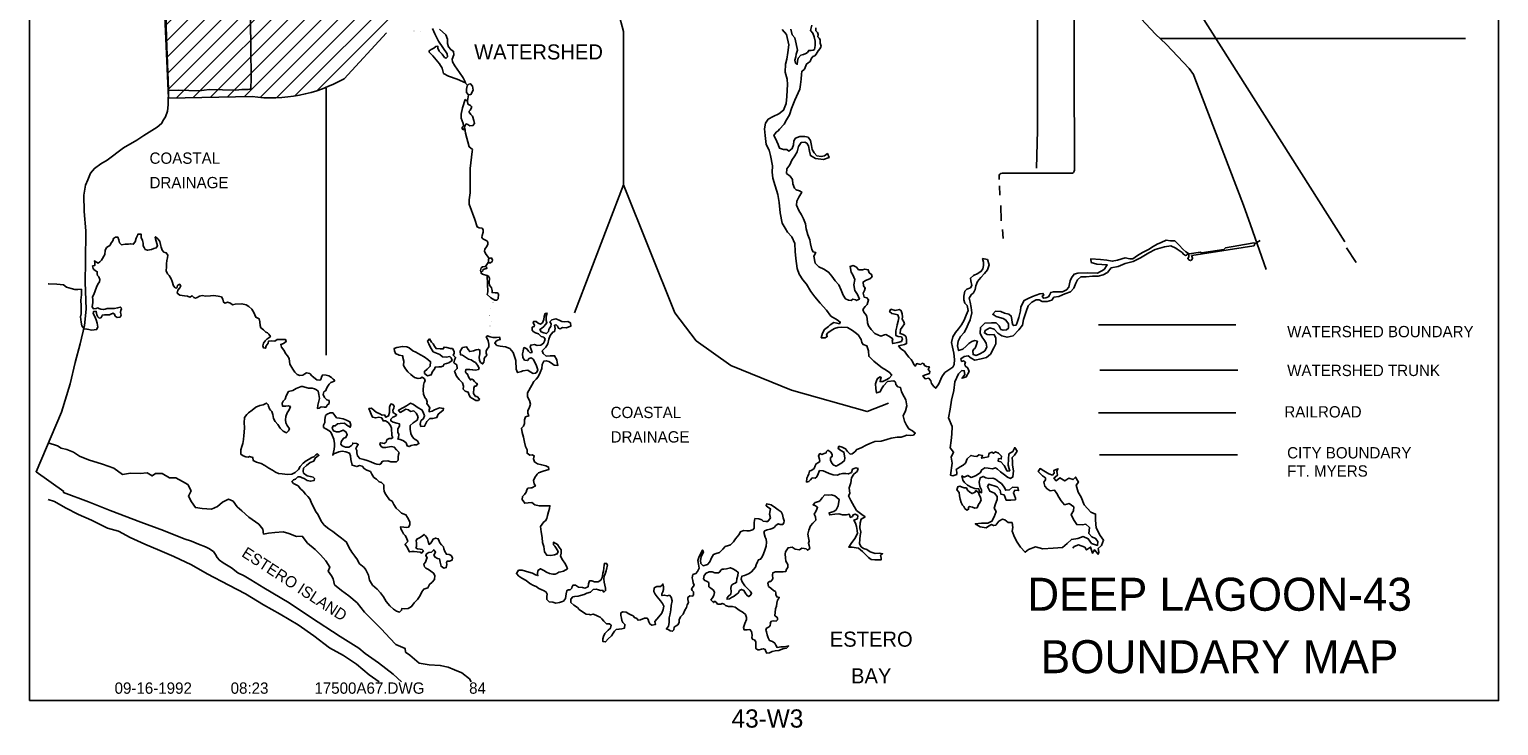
# Model space of a CAD drawing. Extents: x 181614 to 233896, y 763655 to 828051.
# Tile 1 of 2: x 187096 to 233896, y 763655 to 785806. Entities that reach past the tile are written whole.
import ezdxf
from ezdxf.enums import TextEntityAlignment as Align

# ---------------------------------------------------------------- set-up
doc = ezdxf.new("R2010")
doc.units = 0
doc.header["$LTSCALE"] = 800
doc.linetypes.add('DASHED', pattern=[0])
doc.linetypes.add('STREAM', pattern=[0])
doc.layers.get('0').update_dxf_attribs({"linetype": 'CONTINUOUS'})
for name, color, linetype in [('BORDER', 1, 'CONTINUOUS'), ('CITY', 14, 'DASHED'), ('MAJROADS', 9, 'CONTINUOUS'), ('RR', 12, 'CONTINUOUS'), ('TEXT', 7, 'CONTINUOUS'), ('TRUNKS', 5, 'STREAM'), ('WATER', 4, 'CONTINUOUS'), ('WSFILL', 13, 'CONTINUOUS'), ('WSHEDS', 3, 'CONTINUOUS')]:
    doc.layers.add(name, color=color, linetype=linetype)

# ---------------------------------------------------------------- blocks, each defined once
blk = doc.blocks.new('LOGON')
at = {"color": 0}
blk.add_attdef('DATE', text='', height=1, dxfattribs=at).set_placement((-1.87, 1.76), align=Align.RIGHT)
for tag, p in [('TIME', (1.56, 1.76)), ('DRAWING', (8.97, 1.76)), ('OPERATOR', (22.66, 1.76))]:
    blk.add_attdef(tag, p, '', height=1, dxfattribs=at)
blk = doc.blocks.new('*X')
at = {"color": 0}
for p, q in [((201291, 805867), (204342, 808918)), ((201545, 806652), (203868, 808974)), ((201799, 807436), (203334, 808971)), ((202053, 808220), (202907, 809074)), ((202394, 809092), (202397, 809095)), ((201037, 805083), (204331, 808377)), ((191334, 794319), (204615, 807600)), ((191344, 793799), (205144, 807599)), ((191353, 793278), (205673, 807597)), ((197001, 800516), (204149, 807664)), ((197882, 799276), (206201, 807596)), ((198412, 799276), (206317, 807181)), ((198942, 799276), (206310, 806643)), ((199473, 799276), (206303, 806106)), ((200003, 799276), (206292, 805565)), ((197417, 801993), (200452, 805028)), ((197471, 801517), (200984, 805030)), ((197526, 802632), (199920, 805027)), ((197610, 803247), (199389, 805026)), ((197695, 804393), (198318, 805016)), ((197703, 803870), (198857, 805024)), ((200533, 799276), (206266, 805009)), ((201064, 799276), (206214, 804426)), ((196169, 802867), (196967, 803665)), ((196185, 803413), (196578, 803806)), ((201594, 799276), (206050, 803732)), ((196154, 802321), (197105, 803272)), ((202124, 799276), (206098, 803250)), ((195885, 801522), (197125, 802762)), ((202655, 799276), (206247, 802869)), ((195886, 800993), (197137, 802243)), ((203185, 799276), (206247, 802338)), ((195883, 802050), (195972, 802139)), ((195888, 800464), (197119, 801695)), ((203715, 799276), (206247, 801808)), ((196980, 801026), (197218, 801264)), ((204246, 799276), (206212, 801243)), ((195890, 799936), (196960, 801006)), ((195891, 799407), (196834, 800350)), ((204776, 799276), (205870, 800370)), ((205306, 799276), (205891, 799861)), ((205454, 798893), (205909, 799348)), ((191363, 792757), (197853, 799247)), ((191372, 792236), (197853, 798717)), ((205454, 798363), (205930, 798839)), ((191382, 791716), (197853, 798186)), ((191394, 791197), (198366, 798170)), ((191406, 790679), (198884, 798157)), ((205659, 798038), (205948, 798327)), ((191418, 790161), (199062, 797805)), ((205684, 797532), (205964, 797813)), ((191482, 789694), (199062, 797274)), ((205684, 797002), (205978, 797296)), ((192012, 789694), (199204, 796886)), ((192543, 789694), (199735, 796886)), ((193073, 789694), (200265, 796886)), ((193603, 789694), (200795, 796886)), ((194054, 789615), (201326, 796886)), ((194067, 789097), (201856, 796886)), ((194080, 788580), (202386, 796886)), ((194093, 788062), (202917, 796886)), ((194105, 787545), (203447, 796886)), ((194118, 787027), (203977, 796886)), ((203354, 795733), (204508, 796886)), ((203888, 795737), (205038, 796886)), ((204423, 795741), (205568, 796886)), ((204958, 795745), (205989, 796777)), ((205492, 795750), (206000, 796257)), ((191316, 794832), (192429, 795944)), ((194131, 786510), (203189, 795567)), ((191778, 783626), (203187, 795035)), ((192317, 783635), (203185, 794503)), ((192857, 783644), (203183, 793971)), ((193396, 783654), (203181, 793439)), ((193936, 783663), (203180, 792907)), ((194444, 783641), (203178, 792375)), ((194965, 783632), (203185, 791851)), ((195553, 783689), (203656, 791792)), ((196251, 783857), (204185, 791791)), ((191423, 785923), (191716, 786216)), ((191445, 785415), (192246, 786216)), ((191468, 784907), (192777, 786216)), ((191490, 784399), (193307, 786216)), ((191513, 783891), (193837, 786216))]:
    blk.add_line(p, q, dxfattribs=at)

msp = doc.modelspace()

# ---------------------------------------------------------------- linework, layer by layer
at = {"layer": 'BORDER', "color": 0}
msp.add_lwpolyline([(187096, 764451), (233896, 764451), (233896, 828051), (187096, 828051)], close=True, dxfattribs=at)
at = {"layer": 'CITY', "color": 0}
msp.add_lwpolyline([(221185, 772275), (225574, 772275)], dxfattribs=at)
at = {"layer": 'MAJROADS', "color": 0}
for points in [[(193881, 797274), (193918, 797083), (193942, 795926), (194025, 791646), (194138, 786216), (194145, 785057), (194157, 784404), (194155, 784161), (194146, 784010), (194145, 783926), (194120, 783910), (194061, 783893), (193860, 783895), (193675, 783871), (192821, 783894), (192502, 783855), (191849, 783868), (191522, 783862)], [(219175, 781389), (219209, 782587), (219206, 786618), (219166, 786836), (219160, 788319), (219145, 788470), (219087, 788579), (219080, 788730), (219114, 788881), (219157, 788989), (219233, 789048), (219837, 789310)], [(220500, 788300), (222969, 785651), (223310, 785338), (224042, 784562), (224175, 784377), (224215, 784251), (225769, 780209), (225991, 779587), (226495, 778170)], [(191440, 786343), (191459, 785530), (191522, 783904), (191519, 783410), (191492, 783201), (191432, 783025), (191364, 782933), (191305, 782808), (191170, 782692), (191001, 782593), (190740, 782427), (190521, 782286), (190092, 782038), (189578, 781648), (189368, 781524), (189166, 781383), (189047, 781233), (188953, 781016), (188885, 780849), (188832, 780531), (188845, 780012), (188891, 779400), (188883, 778419), (188870, 777766), (188906, 776903), (188851, 776383), (188713, 775798), (188549, 775213), (188393, 774527), (188118, 773624)], [(223118, 785514), (232837, 785515)], [(188118, 773624), (187310, 771732), (188195, 771098)], [(188195, 771098), (188178, 771073), (188981, 770774), (189674, 770501), (190643, 770125), (191370, 769859), (192022, 769595), (192264, 769518), (192481, 769432), (192707, 769338), (192815, 769287), (192957, 769194), (193024, 769101), (193073, 769000), (193148, 768916), (193265, 768831), (193531, 768670), (193740, 768518), (193940, 768424), (194149, 768288), (194566, 768042), (195366, 767559), (196050, 767101), (196992, 766491), (197593, 766117), (197793, 765948), (198218, 765652), (198684, 765288), (198952, 765051)]]:
    msp.add_lwpolyline(points, dxfattribs=at)
at = {"layer": 'RR', "color": 0}
for points in [[(220389, 827375), (220465, 813086), (220564, 793119), (220592, 792723), (220664, 792315), (220836, 791935), (221047, 791579), (228994, 779044)], [(221147, 773606), (225527, 773606)]]:
    msp.add_lwpolyline(points, dxfattribs=at)
at = {"layer": 'TRUNKS', "color": 0}
for points in [[(200979, 784111), (201056, 784034)], [(201082, 783724), (201047, 783535)], [(200970, 782665), (200985, 782502), (201103, 782072), (201151, 782037), (201215, 781984), (201197, 781919), (201132, 781382), (201137, 780607), (201102, 780384), (201109, 780242), (201282, 779758), (201356, 779522), (201426, 779491), (201516, 779478), (201546, 779430), (201551, 779352), (201514, 779251), (201505, 779184), (201542, 779142), (201664, 779079), (201704, 779037), (201702, 778965), (201656, 778887), (201599, 778812), (201588, 778751), (201628, 778679), (201745, 778520)], [(226138, 778989), (226303, 779086)], [(226138, 778989), (226303, 779086)], [(229046, 778858), (229358, 778387)], [(201709, 778387), (201622, 778260)], [(201486, 778095), (201486, 778047), (201534, 778018), (201670, 777979)], [(221198, 774962), (225586, 774962)]]:
    msp.add_lwpolyline(points, dxfattribs=at)
at = {"layer": 'WATER', "color": 0}
for points in [[(211078, 785807), (211211, 785647), (211284, 785312), (211257, 785077), (211223, 784860), (211180, 784701), (211170, 784442), (211235, 784224), (211242, 784056), (211233, 783872), (211223, 783671), (211205, 783453), (211120, 783236), (210968, 783120), (210792, 783038), (210632, 782955), (210539, 782821), (210513, 782646), (210528, 782428), (210560, 782143), (210659, 781967), (210700, 781799), (210765, 781464), (210755, 781263), (210779, 781070), (210853, 780827), (210935, 780558), (210975, 780298), (211006, 779972), (211071, 779636), (211170, 779477), (211245, 779359), (211378, 779207), (211477, 778989), (211484, 778738), (211507, 778520), (211547, 778201), (211621, 778017), (211737, 777840), (211854, 777697), (211986, 777470), (212110, 777293), (212285, 777091), (212484, 776872), (212626, 776687), (212826, 776569), (212926, 776493), (212900, 776443), (212817, 776460), (212716, 776477), (212607, 776411), (212548, 776353), (212422, 776262), (212354, 776136), (212320, 775994), (212445, 775993), (212512, 776035), (212488, 776094), (212530, 776152), (212639, 776227), (212740, 776293), (212849, 776317), (212975, 776333), (213159, 776324), (213317, 776222), (213401, 776163), (213492, 776087), (213592, 775936), (213616, 775843), (213658, 775776), (213775, 775742), (213799, 775641), (213824, 775574), (213831, 775407), (213998, 775246), (214114, 775154), (214256, 775035), (214389, 774968), (214498, 774892), (214564, 774807), (214480, 774707), (214387, 774658), (214286, 774608), (214194, 774600), (214203, 774667), (214229, 774734), (214195, 774751), (214111, 774701), (214077, 774626), (214051, 774526), (214059, 774384), (214083, 774241), (214192, 774274), (214235, 774366), (214302, 774466), (214429, 774599), (214630, 774623), (214680, 774581), (214696, 774505), (214754, 774438), (214846, 774412), (214879, 774278), (214961, 774118), (215011, 774017), (215043, 773825), (215000, 773674), (214924, 773507), (214973, 773339), (215039, 773213), (215114, 773096), (215222, 773036), (215314, 772960), (215255, 772894), (215163, 772886), (215045, 772895), (214962, 772862), (214861, 772829), (214735, 772830), (214542, 772798), (214408, 772757), (214232, 772708), (214031, 772693), (213863, 772635), (213746, 772577), (213586, 772495), (213452, 772437), (213384, 772370), (213308, 772304), (213241, 772296), (213158, 772380), (213092, 772464), (212983, 772515), (212883, 772541), (212857, 772466), (212941, 772407), (213041, 772356), (213073, 772171), (213056, 772088), (212980, 772013), (212871, 771947), (212795, 771914), (212703, 771948), (212645, 772023), (212612, 772099), (212613, 772183), (212663, 772216), (212672, 772283), (212622, 772350), (212531, 772418), (212488, 772376), (212480, 772334), (212413, 772310), (212337, 772285), (212279, 772311), (212228, 772236), (212261, 772135), (212269, 772059), (212235, 772026), (212159, 771985), (212125, 771918), (212091, 771835), (212016, 771785), (211940, 771752), (211923, 771660), (211897, 771593), (211855, 771526), (211854, 771401), (211921, 771425), (211972, 771475), (212031, 771534), (212123, 771525), (212182, 771574), (212224, 771666), (212267, 771766), (212375, 771757), (212459, 771732), (212568, 771681), (212701, 771638), (212835, 771620), (212902, 771653), (213003, 771678), (213095, 771677), (213187, 771660), (213279, 771710), (213314, 771818), (213423, 771859), (213490, 771834), (213464, 771742), (213354, 771659), (213287, 771542), (213260, 771375), (213209, 771216), (213233, 771040), (213191, 770965), (213265, 770814), (213364, 770629), (213447, 770503), (213614, 770368), (213714, 770292), (213596, 770225), (213554, 770109), (213544, 769950), (213585, 769807), (213559, 769698), (213550, 769589), (213541, 769439), (213590, 769346), (213665, 769287), (213774, 769253), (213882, 769185), (214041, 769134), (214184, 769142), (214275, 769124), (214208, 769074), (214216, 769032), (214233, 768982), (214224, 768924), (214140, 768932), (214031, 768933), (213906, 768942), (213823, 769002), (213731, 769094), (213631, 769195), (213506, 769297), (213297, 769332), (213197, 769332), (213273, 769449), (213391, 769607), (213476, 769766), (213460, 769858), (213444, 769992), (213411, 770093), (213362, 770194), (213471, 770235), (213480, 770335), (213396, 770386), (213338, 770361), (213312, 770311), (213245, 770278), (213228, 770328), (213204, 770387), (213120, 770363), (212994, 770363), (212877, 770389), (212752, 770382), (212592, 770358), (212568, 770425), (212719, 770466), (212794, 770515), (212862, 770649), (212889, 770850), (212755, 770968), (212647, 770994), (212538, 770986), (212429, 770995), (212353, 770903), (212286, 770820), (212243, 770787), (212126, 770754), (212059, 770679), (212134, 770645), (212200, 770603), (212175, 770545), (212149, 770469), (212098, 770378), (212140, 770302), (212147, 770193), (212097, 770143), (212046, 770093), (211979, 770010), (211919, 769876), (211893, 769743), (211909, 769634), (211934, 769525), (211908, 769458), (211933, 769382), (211957, 769290), (211882, 769232), (211840, 769274), (211773, 769291), (211706, 769300), (211631, 769250), (211488, 769268), (211397, 769327), (211263, 769311), (211178, 769186), (211169, 769111), (211177, 768994), (211193, 768885), (211251, 768776), (211250, 768684), (211208, 768634), (211191, 768558), (211098, 768542), (211015, 768543), (210939, 768543), (210864, 768552), (210780, 768519), (210771, 768452), (210779, 768327), (210711, 768243), (210661, 768235), (210619, 768185), (210643, 768085), (210710, 768026), (210793, 767958), (210860, 767916), (210876, 767874), (210876, 767824), (210909, 767748), (210984, 767731), (210959, 767689), (210925, 767647), (210908, 767547), (210890, 767455), (210865, 767372), (210855, 767254), (210838, 767154), (210921, 767087), (210921, 767020), (210887, 766978), (210812, 766987), (210736, 766979), (210694, 766929), (210702, 766904), (210694, 766837), (210660, 766795), (210618, 766779), (210576, 766754), (210559, 766695), (210575, 766637), (210600, 766544), (210624, 766444), (210674, 766360), (210766, 766334), (210841, 766275), (210874, 766216), (210915, 766140), (211041, 766165), (211150, 766164), (211284, 766188), (211208, 766122), (211099, 766097), (210965, 766048), (210847, 766032), (210755, 766008), (210671, 765966), (210587, 765958), (210554, 766009), (210530, 766076), (210479, 766101), (210412, 766085), (210345, 766069), (210295, 766061), (210237, 766103), (210238, 766229), (210238, 766321), (210188, 766380), (210138, 766397), (210105, 766447), (210114, 766531), (210098, 766648), (210048, 766707), (209956, 766699), (209864, 766700), (209839, 766775), (209865, 766834), (209882, 766901), (209933, 767026), (209933, 767093), (209909, 767185), (209834, 767253), (209709, 767329), (209576, 767422), (209484, 767448), (209366, 767448), (209274, 767474), (209225, 767516), (209166, 767542), (209116, 767517), (209015, 767518), (208974, 767577), (208924, 767610), (208882, 767569), (208807, 767653), (208857, 767720), (208900, 767795), (208917, 767887), (208884, 767962), (208801, 768022), (208743, 768072), (208735, 768148), (208743, 768206), (208660, 768248), (208610, 768266), (208568, 768324), (208594, 768433), (208653, 768508), (208754, 768549), (208846, 768549), (208930, 768515), (209047, 768514), (209089, 768547), (209123, 768597), (209165, 768630), (209215, 768630), (209299, 768646), (209425, 768679), (209508, 768645), (209600, 768594), (209675, 768526), (209666, 768434), (209632, 768326), (209623, 768217), (209581, 768184), (209522, 768167), (209463, 768118), (209437, 768026), (209445, 767917), (209436, 767833), (209360, 767775), (209318, 767717), (209318, 767675), (209393, 767683), (209460, 767732), (209544, 767774), (209612, 767824), (209671, 767873), (209713, 767949), (209780, 767990), (209855, 767956), (209922, 767847), (209971, 767788), (210013, 767762), (210072, 767812), (210098, 767871), (210056, 767930), (209956, 768022), (209881, 768106), (209799, 768224), (209766, 768317), (209791, 768409), (209875, 768433), (209926, 768449), (210018, 768499), (210102, 768549), (210161, 768624), (210220, 768699), (210246, 768774), (210288, 768866), (210322, 768932), (210389, 768949), (210440, 769024), (210483, 769124), (210525, 769233), (210568, 769366), (210577, 769492), (210569, 769584), (210528, 769651), (210487, 769811), (210521, 769852), (210596, 769885), (210689, 769901), (210756, 769926), (210815, 769959), (210874, 770017), (210949, 770075), (211008, 770058), (211092, 770049), (211125, 770108), (211134, 770166), (211110, 770267), (211085, 770368), (211044, 770452), (210952, 770519), (210861, 770587), (210719, 770680), (210585, 770706), (210560, 770647), (210618, 770605), (210701, 770554), (210693, 770496), (210675, 770379), (210699, 770261), (210615, 770153), (210556, 770153), (210464, 770154), (210423, 770204), (210331, 770230), (210205, 770239), (210188, 770181), (210179, 770114), (210187, 770039), (210178, 769938), (210136, 769880), (210019, 769855), (209952, 769848), (209843, 769857), (209742, 769815), (209691, 769724), (209590, 769599), (209522, 769499), (209430, 769407), (209362, 769383), (209262, 769358), (209186, 769267), (209127, 769217), (209076, 769158), (208967, 769134), (208892, 769101), (208824, 768993), (208765, 768867), (208697, 768776), (208563, 768743), (208488, 768811), (208472, 768903), (208498, 769020), (208566, 769178), (208541, 769237), (208507, 769179), (208473, 769112), (208431, 769037), (208388, 768912), (208412, 768794), (208428, 768660), (208377, 768560), (208327, 768493), (208234, 768461), (208209, 768360), (208225, 768276), (208241, 768201), (208266, 768125), (208215, 768050), (208190, 768009), (208206, 767958), (208247, 767908), (208255, 767816), (208221, 767774), (208129, 767783), (208070, 767733), (208070, 767666), (208095, 767574), (208052, 767499), (208026, 767407), (207976, 767324), (207925, 767198), (207832, 767115), (207798, 767023), (207789, 766931), (207747, 766865), (207696, 766831), (207637, 766790), (207628, 766706), (207578, 766656), (207511, 766674), (207461, 766699), (207386, 766733), (207453, 766816), (207479, 766933), (207480, 767084), (207506, 767209), (207524, 767343), (207541, 767477), (207567, 767628), (207535, 767737), (207485, 767804), (207409, 767788), (207317, 767805), (207242, 767789), (207242, 767848), (207276, 767906), (207293, 767981), (207294, 768073), (207278, 768165), (207253, 768124), (207202, 768082), (207085, 768075), (207001, 768033), (206983, 767916), (207033, 767832), (207091, 767748), (207199, 767622), (207265, 767538), (207307, 767454), (207281, 767345), (207238, 767236), (207145, 767120), (207019, 766962), (207035, 766869), (206926, 766845), (206859, 766887), (206826, 766954), (206810, 767030), (206777, 767072), (206685, 767073), (206559, 767023), (206483, 767007), (206442, 767057), (206367, 767091), (206325, 767150), (206250, 767176), (206192, 767210), (206100, 767261), (205999, 767278), (205932, 767237), (205932, 767153), (205956, 767077), (205972, 767002), (205997, 766935), (206064, 766876), (206055, 766759), (205962, 766734), (205879, 766726), (205786, 766710), (205736, 766660), (205694, 766593), (205634, 766510), (205533, 766410), (205449, 766319), (205365, 766328), (205366, 766411), (205383, 766487), (205426, 766587), (205535, 766687), (205602, 766753), (205628, 766845), (205570, 766887), (205478, 766896), (205395, 766972), (205328, 767048), (205278, 767107), (205220, 767124), (205136, 767166), (205053, 767201), (204969, 767176), (204936, 767193), (204827, 767202), (204710, 767270), (204610, 767346), (204552, 767413), (204435, 767489), (204344, 767574), (204344, 767674), (204403, 767749), (204470, 767765), (204571, 767773), (204646, 767798), (204764, 767822), (204848, 767872), (204974, 767904), (205058, 767988), (205150, 767995), (205225, 767978), (205284, 767953), (205351, 767960), (205392, 767902), (205451, 767951), (205452, 768027), (205427, 768127), (205403, 768220), (205395, 768320), (205404, 768412), (205438, 768487), (205464, 768579), (205489, 768671), (205507, 768763), (205482, 768814), (205415, 768814), (205406, 768764), (205397, 768672), (205388, 768563), (205363, 768505), (205346, 768421), (205337, 768362), (205294, 768279), (205210, 768229), (205093, 768230), (205010, 768256), (204934, 768256), (204908, 768164), (204891, 768072), (204790, 768031), (204715, 768048), (204590, 768058), (204490, 768125), (204414, 768126), (204389, 768076), (204372, 768026), (204321, 767976), (204262, 767976), (204212, 767943), (204195, 767843), (204169, 767700), (204109, 767617), (203983, 767568), (203866, 767552), (203766, 767586), (203657, 767595), (203582, 767662), (203583, 767763), (203592, 767838), (203559, 767905), (203492, 767939), (203400, 767990), (203325, 768016), (203242, 768075), (203158, 768117), (203033, 768177), (202925, 768270), (202783, 768346), (202691, 768413), (202608, 768498), (202676, 768598), (202793, 768605), (202902, 768563), (203010, 768537), (203119, 768503), (203219, 768452), (203294, 768426), (203286, 768476), (203295, 768585), (203379, 768643), (203480, 768592), (203571, 768533), (203663, 768491), (203772, 768473), (203839, 768473), (203898, 768498), (203956, 768539), (204023, 768547), (204107, 768563), (204233, 768646), (204200, 768730), (204151, 768822), (204076, 768932), (204010, 769049), (204036, 769141), (204036, 769250), (203970, 769334), (203920, 769418), (203787, 769486), (203786, 769411), (203828, 769360), (203878, 769301), (203936, 769192), (203910, 769117), (203826, 769092), (203709, 769068), (203575, 769077), (203508, 769178), (203485, 769354), (203435, 769480), (203428, 769639), (203395, 769815), (203380, 769991), (203481, 770133), (203540, 770174), (203582, 770241), (203600, 770342), (203626, 770459), (203668, 770567), (203677, 770651), (203602, 770651), (203510, 770644), (203334, 770645), (203200, 770679), (203100, 770755), (202983, 770747), (202874, 770731), (202791, 770849), (202808, 770941), (202867, 771008), (202918, 771083), (202944, 771158), (202978, 771208), (203070, 771224), (203103, 771224), (203213, 771282), (203171, 771349), (203155, 771450), (203198, 771550), (203265, 771650), (203316, 771700), (203458, 771749), (203643, 771806), (203635, 771882), (203543, 771924), (203418, 771950), (203276, 771985), (203184, 772044), (203151, 772145), (203177, 772237), (203110, 772270), (203035, 772263), (202951, 772322), (202952, 772431), (202903, 772540), (202870, 772674), (202838, 772833), (202797, 772976), (202772, 773118), (202840, 773185), (202866, 773268), (202866, 773386), (202900, 773478), (203001, 773510), (202977, 773594), (202969, 773678), (203019, 773753), (203054, 773887), (203021, 773996), (202963, 774113), (202964, 774239), (203100, 774489), (203167, 774598), (203243, 774673), (203302, 774756), (203370, 774889), (203421, 775015), (203431, 775149), (203481, 775249), (203557, 775265), (203640, 775239), (203724, 775189), (203816, 775121), (203924, 775112), (203908, 775204), (203892, 775296), (203826, 775422), (203684, 775423), (203558, 775407), (203466, 775492), (203433, 775576), (203484, 775634), (203543, 775700), (203611, 775800), (203645, 775951), (203688, 776068), (203764, 776168), (203823, 776193), (203840, 776285), (203824, 776394), (203874, 776410), (203916, 776368), (203949, 776301), (204007, 776275), (204075, 776325), (204192, 776316), (204343, 776365), (204327, 776466), (204252, 776508), (204151, 776500), (204051, 776509), (203967, 776552), (203867, 776594), (203741, 776562), (203674, 776503), (203715, 776436), (203706, 776352), (203664, 776302), (203639, 776261), (203630, 776194), (203563, 776127), (203487, 776153), (203396, 776187), (203354, 776254), (203413, 776287), (203480, 776354), (203531, 776421), (203582, 776470), (203557, 776546), (203558, 776672), (203584, 776780), (203525, 776764), (203491, 776672), (203482, 776580), (203439, 776471), (203372, 776430), (203297, 776464), (203239, 776515), (203155, 776515), (203146, 776465), (203188, 776398), (203179, 776356), (203112, 776331), (203111, 776239), (203144, 776197), (203219, 776155), (203311, 776121), (203395, 776036), (203478, 776011), (203520, 775952), (203502, 775885), (203477, 775818), (203384, 775760), (203267, 775752), (203184, 775778), (203066, 775762), (203049, 775704), (203082, 775620), (203107, 775527), (203048, 775520), (202998, 775570), (202940, 775646), (202856, 775680), (202839, 775638), (202822, 775571), (202805, 775488), (202812, 775370), (202870, 775286), (202962, 775269), (203013, 775336), (203080, 775360), (203147, 775310), (203197, 775217), (203246, 775100), (203295, 774974), (203261, 774899), (203219, 774865), (203144, 774857), (203044, 774908), (202969, 774967), (202818, 774943), (202768, 774919), (202642, 774886), (202601, 774995), (202601, 775087), (202593, 775162), (202594, 775271), (202553, 775397), (202504, 775531), (202396, 775649), (202262, 775709), (202095, 775727), (201986, 775753), (201920, 775828), (201962, 775887), (202021, 775920), (202096, 775944), (202071, 776012), (201971, 776004), (201862, 776005), (201770, 776022), (201687, 776056), (201645, 776023), (201686, 775955), (201711, 775897), (201735, 775788), (201735, 775704), (201675, 775629), (201650, 775579), (201641, 775504), (201666, 775445), (201632, 775395), (201607, 775378), (201581, 775328), (201581, 775286), (201572, 775219), (201530, 775161), (201463, 775212), (201430, 775287), (201423, 775379), (201448, 775480), (201449, 775605), (201399, 775622), (201324, 775606), (201240, 775582), (201122, 775557), (201073, 775625), (201015, 775709), (200897, 775684), (200813, 775568), (200829, 775450), (200887, 775442), (200987, 775382), (201079, 775315), (201171, 775289), (201237, 775238), (201304, 775213), (201371, 775120), (201420, 775028), (201403, 774986), (201303, 774962), (201219, 774971), (201119, 774988), (201001, 774989), (200984, 774914), (201009, 774871), (201051, 774838), (201084, 774754), (201117, 774703), (201142, 774653), (201192, 774678), (201234, 774661), (201275, 774602), (201325, 774551), (201367, 774526), (201324, 774451), (201274, 774451), (201257, 774393), (201239, 774217), (201306, 774124), (201356, 774124), (201431, 774040), (201397, 773998), (201321, 773999), (201213, 774058), (201138, 774109), (201097, 774201), (201072, 774268), (200980, 774294), (200914, 774361), (200923, 774453), (200890, 774562), (200782, 774672), (200699, 774773), (200641, 774933), (200725, 775016), (200709, 775133), (200618, 775201), (200635, 775284), (200669, 775368), (200594, 775444), (200628, 775494), (200628, 775561), (200570, 775653), (200512, 775653), (200395, 775688), (200303, 775697), (200277, 775638), (200177, 775647), (200051, 775648), (200002, 775724), (199960, 775799), (199902, 775858), (199844, 775959), (199777, 775884), (199818, 775800), (199867, 775708), (199892, 775649), (199958, 775548), (200067, 775506), (200167, 775463), (200259, 775387), (200376, 775378), (200485, 775394), (200527, 775360), (200559, 775268), (200459, 775202), (200383, 775177), (200299, 775152), (200290, 775102), (200215, 775069), (200140, 775070), (200022, 775062), (199997, 774995), (199938, 774920), (199895, 774812), (199778, 774787), (199678, 774863), (199678, 774922), (199771, 774997), (199863, 775088), (199873, 775231), (199789, 775307), (199673, 775383), (199556, 775450), (199406, 775535), (199306, 775578), (199197, 775670), (199122, 775704), (198980, 775722), (198804, 775690), (198712, 775649), (198728, 775581), (198761, 775489), (198878, 775438), (198986, 775421), (198986, 775362), (199019, 775245), (199009, 775111), (199076, 775001), (199151, 774909), (199242, 774824), (199367, 774732), (199476, 774697), (199551, 774714), (199610, 774738), (199685, 774688), (199701, 774629), (199676, 774570), (199650, 774487), (199641, 774328), (199648, 774202), (199698, 774076), (199739, 774051), (199764, 773959), (199755, 773908), (199805, 773824), (199855, 773765), (199829, 773699), (199829, 773640), (199921, 773656), (200005, 773706), (200156, 773764), (200290, 773746), (200281, 773687), (200214, 773638), (200121, 773563), (200079, 773454), (199944, 773422), (199852, 773422), (199760, 773331), (199726, 773264), (199683, 773181), (199566, 773173), (199541, 773248), (199567, 773349), (199651, 773424), (199686, 773507), (199644, 773625), (199595, 773700), (199478, 773768), (199328, 773869), (199236, 773912), (199110, 773829), (199009, 773779), (198849, 773688), (198908, 773621), (199000, 773671), (199092, 773720), (199176, 773703), (199234, 773644), (199343, 773668), (199418, 773593), (199476, 773483), (199450, 773375), (199316, 773292), (199223, 773200), (199222, 773083), (199246, 772949), (199288, 772857), (199354, 772781), (199463, 772713), (199504, 772629), (199428, 772588), (199353, 772588), (199261, 772572), (199193, 772531), (199127, 772556), (199102, 772649), (199010, 772716), (198935, 772742), (198827, 772776), (198852, 772818), (198861, 772926), (198828, 772977), (198837, 773094), (198888, 773186), (198880, 773261), (198805, 773278), (198688, 773313), (198613, 773347), (198613, 773405), (198672, 773463), (198756, 773505), (198790, 773546), (198748, 773572), (198681, 773614), (198674, 773690), (198708, 773756), (198716, 773823), (198675, 773874), (198616, 773891), (198583, 773849), (198565, 773782), (198565, 773707), (198564, 773615), (198530, 773506), (198446, 773465), (198405, 773541), (198338, 773533), (198263, 773575), (198146, 773626), (198079, 773685), (197996, 773753), (197912, 773745), (197937, 773669), (197978, 773560), (198027, 773468), (198128, 773442), (198228, 773466), (198320, 773449), (198362, 773348), (198437, 773348), (198520, 773297), (198595, 773204), (198628, 773120), (198643, 772886), (198668, 772819), (198626, 772794), (198559, 772786), (198492, 772761), (198466, 772720), (198458, 772678), (198399, 772628), (198349, 772637), (198273, 772654), (198256, 772604), (198306, 772537), (198356, 772503), (198440, 772502), (198507, 772518), (198633, 772534), (198716, 772517), (198791, 772424), (198874, 772349), (198857, 772282), (198840, 772206), (198839, 772098), (198788, 772048), (198688, 772048), (198604, 772049), (198512, 772075), (198370, 772067), (198320, 772051), (198302, 771992), (198244, 771959), (198160, 771968), (198085, 771994), (197968, 772045), (197851, 772087), (197751, 772122), (197617, 772148), (197542, 772240), (197526, 772332), (197526, 772408), (197493, 772475), (197519, 772517), (197570, 772600), (197511, 772634), (197394, 772643), (197385, 772601), (197343, 772551), (197268, 772510), (197167, 772511), (197059, 772553), (197017, 772604), (197026, 772671), (197051, 772729), (197110, 772804), (197178, 772820), (197220, 772920), (197179, 773004), (197087, 773055), (197020, 773022), (196961, 772998), (196877, 772998), (196785, 773032), (196744, 773116), (196770, 773191), (196837, 773191), (196912, 773257), (196996, 773265), (197130, 773273), (197205, 773214), (197314, 773146), (197331, 773221), (197298, 773322), (197198, 773373), (197089, 773415), (196972, 773433), (196880, 773442), (196822, 773518), (196764, 773602), (196680, 773602), (196580, 773569), (196529, 773519), (196511, 773386), (196511, 773294), (196460, 773218), (196468, 773143), (196543, 773101), (196635, 773042), (196693, 772991), (196743, 772898), (196792, 772764), (196816, 772630), (196816, 772546), (196807, 772454), (196764, 772254), (196814, 772312), (196873, 772337), (196957, 772361), (197057, 772386), (197174, 772360), (197291, 772326), (197324, 772242), (197340, 772124), (197373, 771940), (197523, 771897), (197607, 771930), (197699, 771904), (197765, 771828), (197849, 771786), (197957, 771735), (197999, 771659), (198065, 771550), (198157, 771499), (198240, 771415), (198307, 771389), (198382, 771314), (198381, 771213), (198397, 771104), (198455, 771003), (198571, 770843), (198655, 770793), (198704, 770692), (198779, 770574), (198879, 770490), (198953, 770414), (199087, 770363), (199145, 770279), (199211, 770136), (199211, 770044), (199177, 769969), (199110, 769961), (199026, 769970), (198917, 769979), (198925, 769920), (198966, 769845), (199008, 769761), (199066, 769702), (199107, 769626), (199148, 769517), (199115, 769484), (199064, 769425), (199081, 769400), (199131, 769333), (199164, 769257), (199205, 769182), (199280, 769198), (199356, 769189), (199448, 769180), (199540, 769171), (199590, 769145), (199649, 769212), (199607, 769254), (199540, 769271), (199457, 769280), (199407, 769306), (199424, 769356), (199425, 769473), (199417, 769532), (199434, 769590), (199518, 769632), (199610, 769681), (199669, 769739), (199711, 769697), (199744, 769655), (199777, 769596), (199802, 769512), (199826, 769420), (199885, 769462), (199919, 769512), (199961, 769587), (200037, 769620), (200120, 769602), (200145, 769527), (200170, 769468), (200228, 769401), (200286, 769342), (200302, 769275), (200327, 769191), (200377, 769107), (200469, 769098), (200527, 769064), (200568, 768997), (200560, 768921), (200476, 768888), (200400, 768881), (200383, 768847), (200391, 768780), (200374, 768680), (200298, 768664), (200207, 768723), (200182, 768857), (200158, 768958), (200099, 768975), (200016, 769009), (199983, 769076), (200034, 769176), (199976, 769252), (199900, 769177), (199824, 769161), (199740, 769119), (199723, 769061), (199765, 769002), (199748, 768952), (199713, 768852), (199663, 768793), (199679, 768710), (199721, 768667), (199812, 768617), (199887, 768566), (199971, 768507), (200012, 768431), (200003, 768305), (199927, 768222), (199843, 768147), (199792, 768039), (199658, 767998), (199598, 767906), (199539, 767798), (199454, 767664), (199353, 767565), (199269, 767440), (199160, 767382), (199051, 767366), (198959, 767375), (198950, 767324), (198883, 767266), (198791, 767292), (198699, 767360), (198574, 767461), (198458, 767604), (198375, 767755), (198275, 767881), (198176, 767999), (198026, 768126), (197926, 768286), (197894, 768445), (197811, 768613), (197761, 768680), (197653, 768765), (197595, 768815), (197545, 768933), (197462, 769042), (197363, 769169), (197280, 769311), (197198, 769496), (197039, 769614), (196906, 769716), (196764, 769834), (196631, 769919), (196481, 770037), (196390, 770163), (196291, 770356), (196208, 770482), (196067, 770768), (196026, 770869), (195968, 770944), (195893, 771020), (195818, 771113), (195735, 771189), (195652, 771281), (195510, 771358), (195460, 771425), (195511, 771475), (195570, 771500), (195645, 771566), (195721, 771566), (195788, 771540), (195846, 771514), (195946, 771455), (196055, 771429), (196172, 771454), (196173, 771521), (196131, 771563), (196047, 771580), (195947, 771606), (195830, 771690), (195814, 771749), (195831, 771841), (195924, 771933), (196042, 772024), (196151, 772073), (196202, 772165), (196320, 772257), (196278, 772299), (196219, 772274), (196152, 772207), (196093, 772183), (196009, 772133), (195917, 772075), (195816, 772009), (195723, 771900), (195664, 771800), (195563, 771709), (195453, 771659), (195319, 771644), (195144, 771661), (195035, 771671), (194935, 771721), (194843, 771781), (194726, 771848), (194593, 771933), (194476, 771992), (194326, 772035), (194225, 772086), (194209, 772187), (194109, 772221), (194067, 772196), (193992, 772205), (193900, 772239), (193833, 772290), (193834, 772432), (193868, 772532), (193894, 772633), (193912, 772758), (193929, 772883), (193938, 772984), (193948, 773143), (193932, 773285), (193950, 773453), (194026, 773553), (194076, 773603), (194194, 773686), (194304, 773785), (194438, 773835), (194539, 773859), (194648, 773917), (194706, 773866), (194714, 773816), (194739, 773732), (194780, 773690), (194822, 773648), (194855, 773556), (194871, 773422), (194920, 773329), (195012, 773236), (195086, 773119), (195178, 773018), (195286, 772975), (195354, 773033), (195379, 773100), (195305, 773201), (195263, 773293), (195256, 773386), (195265, 773486), (195307, 773603), (195366, 773703), (195409, 773803), (195342, 773829), (195267, 773821), (195158, 773822), (195150, 773914), (195184, 773980), (195243, 774039), (195277, 774147), (195345, 774281), (195488, 774322), (195589, 774380), (195748, 774446), (195807, 774445), (195874, 774420), (195982, 774394), (196099, 774393), (196175, 774367), (196241, 774342), (196291, 774300), (196316, 774191), (196332, 774065), (196314, 773973), (196280, 773848), (196271, 773747), (196330, 773755), (196389, 773797), (196489, 773788), (196548, 773787), (196581, 773846), (196649, 773904), (196641, 773996), (196566, 774022), (196491, 774089), (196450, 774190), (196475, 774273), (196534, 774315), (196560, 774382), (196602, 774457), (196645, 774523), (196703, 774573), (196813, 774614), (196813, 774648), (196771, 774673), (196721, 774732), (196638, 774783), (196546, 774809), (196446, 774818), (196412, 774768), (196378, 774668), (196344, 774643), (196252, 774652), (196152, 774728), (196094, 774787), (196027, 774854), (195918, 774880), (195868, 774847), (195809, 774805), (195709, 774798), (195625, 774823), (195550, 774899), (195484, 775000), (195393, 775151), (195369, 775336), (195319, 775420), (195261, 775487), (195203, 775596), (195128, 775697), (195104, 775781), (195188, 775814), (195280, 775872), (195256, 775939), (195197, 775940), (195097, 775940), (194988, 775941), (194912, 775891), (194820, 775900), (194711, 775884), (194702, 775826), (194643, 775734), (194617, 775659), (194551, 775676), (194534, 775743), (194551, 775818), (194611, 775902), (194661, 775951), (194728, 775993), (194771, 776034), (194721, 776110), (194679, 776152), (194629, 776178), (194554, 776245), (194463, 776313), (194446, 776388), (194439, 776497), (194414, 776598), (194314, 776649), (194248, 776800), (194182, 776901), (194090, 776993), (193999, 777044), (193865, 777079), (193655, 777063), (193563, 777039), (193497, 777098), (193405, 777124), (193337, 777099), (193279, 777124), (193255, 777225), (193213, 777292), (193113, 777318), (192962, 777336), (192862, 777328), (192719, 777321), (192602, 777338), (192510, 777322), (192443, 777281), (192384, 777256), (192334, 777281), (192276, 777332), (192208, 777291), (192133, 777316), (192041, 777325), (191891, 777351), (191799, 777419), (191825, 777511), (191884, 777586), (191918, 777652), (191876, 777703), (191817, 777662), (191792, 777578), (191741, 777587), (191683, 777646), (191642, 777788), (191609, 777872), (191551, 777973), (191493, 778024), (191452, 778124), (191461, 778250), (191462, 778342), (191479, 778451), (191497, 778543), (191505, 778618), (191456, 778702), (191381, 778719), (191322, 778778), (191289, 778879), (191273, 778963), (191249, 779055), (191199, 779131), (191116, 779207), (191107, 779198), (191115, 779140), (191132, 779073), (191156, 778989), (191181, 778922), (191139, 778855), (191063, 778830), (190988, 778806), (190862, 778781), (190787, 778807), (190754, 778866), (190720, 778916), (190721, 779008), (190696, 779092), (190655, 779185), (190656, 779293), (190555, 779294), (190538, 779244), (190496, 779169), (190462, 779052), (190403, 778969), (190311, 778986), (190252, 778978), (190151, 778970), (190034, 778954), (189967, 779013), (189943, 779106), (189910, 779198), (189843, 779198), (189776, 779157), (189750, 779082), (189708, 779023), (189657, 778932), (189548, 778865), (189505, 778774), (189496, 778648), (189395, 778464), (189336, 778406), (189285, 778373), (189235, 778399), (189168, 778441), (189176, 778374), (189184, 778298), (189109, 778282), (189125, 778198), (189150, 778165), (189191, 778131), (189258, 778097), (189258, 778030), (189266, 777980), (189307, 777938), (189340, 777845), (189331, 777770), (189281, 777703), (189230, 777603), (189187, 777486), (189153, 777369), (189102, 777294), (189118, 777202), (189118, 777118), (189100, 776976), (189133, 776917), (189225, 776925), (189276, 776950), (189309, 776924), (189368, 776907), (189460, 776890), (189510, 776906), (189577, 776923), (189627, 776922), (189711, 776930), (189811, 776930), (189904, 776946), (189988, 776970), (190021, 776945), (190029, 776903), (190012, 776870), (190003, 776794), (190019, 776719), (189985, 776652), (189893, 776644), (189827, 776687), (189810, 776745), (189769, 776779), (189685, 776746), (189643, 776721), (189559, 776722), (189484, 776722), (189416, 776714), (189399, 776673), (189374, 776631), (189315, 776623), (189274, 776657), (189241, 776724), (189225, 776833), (189134, 776826), (189124, 776767), (189182, 776674), (189223, 776565), (189256, 776464), (189280, 776330), (189238, 776255), (189087, 776239), (188936, 776265), (188836, 776283), (188761, 776375), (188745, 776493), (188721, 776660), (188747, 776752), (188748, 776878), (188740, 777012), (188733, 777188), (188751, 777364), (188752, 777539), (188635, 777532), (188543, 777532), (188426, 777558), (188275, 777601), (188184, 777677), (187966, 777704), (187707, 777714), (187696, 777712)], [(200159, 785812), (200361, 785633), (200411, 785495), (200417, 785357), (200447, 785257), (200515, 785163), (200608, 785106), (200615, 784996), (200564, 784859), (200572, 784772), (200651, 784647), (200800, 784435), (200918, 784268), (200968, 784159), (200985, 784111), (200726, 784219), (200442, 784320), (200290, 784408), (200242, 784576), (200162, 784714), (199944, 784962), (199831, 785084), (199831, 785126), (199893, 785163), (199976, 785206), (200041, 785263), (200107, 785271), (200102, 785208), (200146, 785114), (200241, 785017), (200320, 784912), (200370, 784890), (200414, 784929), (200399, 785032), (200129, 785435), (200006, 785667), (199941, 785839)], [(220335, 769300), (220378, 769353), (220513, 769403), (220713, 769334), (220771, 769242), (220898, 769333), (220955, 769140), (221023, 769248), (221139, 769105), (221156, 769172), (221140, 769289), (221241, 769381), (221310, 769556), (221202, 769699), (221078, 769943), (221054, 770186), (221056, 770387), (220905, 770447), (220689, 770675), (220599, 770926), (220507, 771086), (220442, 771304), (220510, 771405), (220419, 771564), (220343, 771481), (220201, 771532), (220074, 771441), (219924, 771534), (219798, 771443), (219731, 771527), (219841, 771618), (219825, 771744), (219859, 771828), (219725, 771770), (219741, 771686), (219682, 771628), (219573, 771662), (219406, 771764), (219290, 771832), (219230, 771740), (219363, 771605), (219463, 771537), (219463, 771470), (219412, 771395), (219437, 771278), (219511, 771185), (219611, 771126), (219754, 771142), (219820, 771041), (219887, 770923), (219961, 770805), (220069, 770679), (220212, 770720), (220362, 770610), (220353, 770493), (220276, 770376), (220351, 770208), (220459, 770048), (220626, 770047), (220752, 770063), (220860, 769961), (220842, 769769), (220942, 769659), (221059, 769608), (221133, 769516), (221116, 769390), (220932, 769450), (220824, 769593), (220657, 769670), (220497, 769612), (220288, 769580), (220153, 769447), (220001, 769322), (219708, 769299), (219381, 769276), (219139, 769345), (218920, 769254), (218811, 769171), (218670, 769331), (218562, 769491), (218471, 769651), (218397, 769836), (218423, 769961), (218398, 770112), (218273, 770121), (218164, 770197), (218089, 770223), (217980, 770157), (217879, 770032), (217811, 770016), (217745, 770050), (217652, 770000), (217576, 769950), (217376, 769977), (217226, 770078), (217427, 770094), (217628, 770092), (217754, 770158), (217822, 770300), (217890, 770467), (217832, 770577), (217866, 770710), (217926, 770844), (217927, 770945), (217835, 771046), (217685, 771114), (217611, 771265), (217661, 771340), (217920, 771255), (218020, 771145), (218036, 771019), (218145, 770993), (218211, 770825), (218353, 770824), (218504, 770840), (218504, 770890), (218438, 771058), (218489, 771142), (218606, 771133), (218582, 771233), (218414, 771243), (218313, 771151), (218196, 771144), (218146, 771236), (218063, 771354), (217980, 771413), (217872, 771498), (217788, 771532), (217662, 771516), (217562, 771542), (217479, 771584), (217386, 771543), (217352, 771401), (217368, 771267), (217426, 771157), (217425, 771065), (217358, 771091), (217334, 771191), (217208, 771201), (217099, 771243), (216974, 771303), (216883, 771387), (216824, 771463), (216800, 771597), (216875, 771563), (216993, 771613), (217093, 771553), (217236, 771603), (217379, 771702), (217430, 771794), (217531, 771852), (217640, 771843), (217773, 771825), (217874, 771858), (217933, 771816), (218032, 771731), (218157, 771638), (218257, 771562), (218349, 771520), (218425, 771569), (218443, 771762), (218411, 771946), (218412, 772055), (218404, 772181), (218472, 772256), (218556, 772389), (218482, 772499), (218422, 772374), (218296, 772299), (218286, 772132), (218268, 771939), (218301, 771822), (218326, 771763), (218242, 771755), (218143, 771932), (218043, 772049), (217959, 772067), (217968, 772150), (218052, 772142), (218061, 772225), (217969, 772318), (217869, 772361), (217810, 772319), (217752, 772353), (217659, 772312), (217642, 772211), (217533, 772187), (217424, 772163), (217458, 772246), (217341, 772272), (217274, 772214), (217181, 772223), (217089, 772249), (216963, 772141), (216912, 772007), (216844, 771940), (216744, 771891), (216617, 771799), (216642, 771715), (216633, 771649), (216507, 771599), (216440, 771625), (216493, 772001), (216461, 772194), (216537, 772353), (216421, 772496), (216456, 772722), (216474, 772931), (216493, 773166), (216377, 773443), (216429, 773727), (216473, 774012), (216542, 774313), (216578, 774597), (216688, 774848), (216798, 774956), (216873, 774947), (216889, 774821), (216805, 774705), (216939, 774754), (217032, 774921), (216991, 775030), (216908, 775098), (216891, 775156), (216909, 775215), (216850, 775257), (216791, 775241), (216767, 775325), (216868, 775399), (217002, 775424), (217094, 775348), (217210, 775280), (217412, 775320), (217588, 775369), (217714, 775478), (217816, 775678), (217876, 775803), (217877, 775987), (217827, 776097), (217685, 776089), (217601, 776098), (217518, 776149), (217544, 776224), (217687, 776315), (217829, 776272), (217945, 776138), (218070, 776053), (218237, 776010), (218430, 776051), (218616, 776242), (218734, 776392), (218760, 776576), (218846, 776827), (218914, 777011), (219032, 777127), (219167, 777202), (219259, 777201), (219359, 777150), (219518, 777149), (219661, 777190), (219729, 777290), (219888, 777306), (220073, 777396), (220257, 777454), (220367, 777570), (220427, 777729), (220486, 777838), (220587, 777929), (220763, 777936), (220964, 777952), (221140, 777950), (221300, 778000), (221434, 778074), (221552, 778216), (221779, 778264), (221997, 778355), (222257, 778420), (222484, 778536), (222754, 778702), (222955, 778801), (223257, 778891), (223450, 778923), (223609, 778847), (223660, 778811), (223814, 778706), (223854, 778653), (223921, 778616), (223956, 778623), (223980, 778649), (224002, 778651), (224028, 778640), (224026, 778596), (224028, 778566), (224008, 778537), (223995, 778507), (224015, 778485), (224049, 778461), (224084, 778452), (224119, 778471), (224150, 778528), (224122, 778587), (224111, 778607), (224122, 778615), (226099, 778921), (226118, 778949), (226127, 778991), (226095, 779015), (226044, 779008), (225195, 778852), (225146, 778800), (224434, 778697), (224387, 778721), (224054, 778666), (224015, 778675), (223936, 778729), (223832, 778813), (223718, 778942), (223585, 779077), (223445, 779075), (223303, 779101), (223143, 779027), (223017, 778969), (222891, 778903), (222740, 778803), (222555, 778704), (222395, 778613), (222244, 778505), (222152, 778506), (221998, 778543), (221755, 778469), (221587, 778429), (221412, 778463), (221219, 778481), (220909, 778508), (220917, 778391), (221101, 778340), (221260, 778330), (221427, 778312), (221326, 778171), (221116, 778055), (220789, 778057), (220488, 778051), (220371, 778018), (220295, 777901), (220252, 777809), (220226, 777709), (220201, 777600), (220133, 777525), (219999, 777459), (219856, 777460), (219773, 777461), (219714, 777461), (219630, 777437), (219588, 777353), (219554, 777295), (219470, 777262), (219395, 777254), (219361, 777321), (219404, 777346), (219379, 777405), (219287, 777389), (219161, 777348), (219052, 777306), (218892, 777232), (218783, 777183), (218681, 776982), (218663, 776848), (218612, 776639), (218561, 776481), (218526, 776397), (218451, 776381), (218418, 776406), (218401, 776482), (218385, 776574), (218369, 776683), (218294, 776750), (218161, 776776), (218035, 776827), (217868, 776837), (217784, 776745), (217825, 776712), (217892, 776669), (217992, 776644), (218109, 776609), (218201, 776558), (218284, 776441), (218283, 776298), (218216, 776249), (218115, 776241), (218040, 776258), (218007, 776325), (217982, 776376), (217891, 776468), (217740, 776469), (217531, 776462), (217396, 776321), (217378, 776145), (217436, 776028), (217502, 775935), (217577, 775826), (217593, 775700), (217525, 775583), (217483, 775542), (217373, 775484), (217256, 775434), (217156, 775460), (217148, 775577), (217182, 775627), (217224, 775669), (217250, 775753), (217292, 775886), (217209, 775912), (217116, 775871), (217024, 775813), (216940, 775729), (216830, 775630), (216696, 775589), (216663, 775740), (216681, 775882), (216757, 776032), (216876, 776165), (216935, 776274), (216994, 776424), (217062, 776566), (217114, 776783), (217098, 776959), (217066, 777127), (217033, 777253), (217093, 777361), (217169, 777428), (217219, 777528), (217245, 777645), (217296, 777787), (217406, 777912), (217524, 778037), (217617, 778161), (217668, 778312), (217611, 778480), (217460, 778514), (217485, 778405), (217492, 778296), (217467, 778188), (217416, 778113), (217307, 778038), (217172, 777972), (217071, 777889), (217079, 777805), (217111, 777662), (217069, 777587), (216960, 777546), (216893, 777480), (216866, 777321), (216857, 777204), (216898, 777095), (216965, 777019), (216997, 776859), (216938, 776717), (216870, 776550), (216785, 776409), (216692, 776284), (216599, 776167), (216506, 776025), (216463, 775841), (216496, 775699), (216545, 775506), (216560, 775305), (216551, 775146), (216508, 775054), (216416, 774996), (216256, 774888), (216155, 774747), (216069, 774530), (215968, 774388), (215901, 774447), (215835, 774539), (215810, 774623), (215744, 774707), (215627, 774692), (215560, 774784), (215636, 774817), (215770, 774858), (215779, 774917), (215729, 774984), (215763, 775067), (215671, 775076), (215613, 775110), (215588, 775169), (215538, 775186), (215487, 775145), (215437, 775153), (215362, 775171), (215311, 775095), (215253, 775163), (215237, 775222), (215179, 775306), (215104, 775382), (215037, 775474), (214971, 775567), (214854, 775643), (214780, 775735), (214838, 775752), (214972, 775784), (215040, 775809), (215040, 775935), (215016, 776044), (214933, 776094), (214832, 776128), (214842, 776254), (214901, 776337), (214968, 776437), (214952, 776504), (214894, 776589), (214903, 776664), (214895, 776756), (214862, 776857), (214812, 776899), (214670, 776858), (214536, 776901), (214494, 776826), (214569, 776767), (214669, 776741), (214761, 776723), (214794, 776631), (214768, 776522), (214742, 776405), (214725, 776339), (214691, 776213), (214690, 776071), (214765, 776037), (214874, 776028), (214907, 775961), (214873, 775877), (214755, 775844), (214596, 775812), (214580, 775887), (214597, 775963), (214497, 776039), (214380, 776098), (214330, 776090), (214212, 776049), (214120, 776091), (214029, 776134), (213912, 776260), (213821, 776378), (213796, 776470), (213781, 776613), (213756, 776705), (213673, 776806), (213648, 776898), (213716, 776990), (213783, 777048), (213826, 777198), (213776, 777266), (213685, 777291), (213652, 777409), (213694, 777501), (213720, 777568), (213670, 777643), (213654, 777769), (213730, 777819), (213864, 777868), (213940, 777935), (213915, 778010), (213849, 778061), (213816, 778161), (213707, 778179), (213632, 778154), (213506, 778155), (213440, 778239), (213331, 778290), (213239, 778266), (213271, 778081), (213329, 777997), (213387, 777854), (213352, 777679), (213393, 777503), (213476, 777368), (213533, 777226), (213433, 777176), (213416, 777201), (213324, 777227), (213274, 777185), (213190, 777186), (213090, 777237), (213015, 777346), (212958, 777506), (212875, 777674), (212767, 777808), (212659, 777960), (212551, 778086), (212401, 778179), (212242, 778247), (212126, 778365), (212086, 778591), (212145, 778708), (212061, 778726), (212020, 778801), (211979, 778986), (211955, 779111), (211897, 779271), (211840, 779464), (211816, 779615), (211758, 779783), (211692, 779909), (211601, 780043), (211527, 780211), (211544, 780345), (211604, 780470), (211697, 780629), (211622, 780671), (211522, 780697), (211472, 780756), (211414, 780898), (211407, 781032), (211324, 781142), (211215, 781226), (211225, 781368), (211318, 781502), (211386, 781644), (211479, 781785), (211555, 781911), (211598, 782078), (211682, 782211), (211791, 782219), (211858, 782185), (211908, 782101), (211940, 781933), (211973, 781791), (212131, 781697), (212390, 781662), (212567, 781728), (212517, 781854), (212425, 781788), (212316, 781763), (212174, 781789), (212090, 781882), (212033, 781983), (212008, 782117), (211976, 782276), (211901, 782377), (211792, 782403), (211633, 782404), (211499, 782346), (211448, 782263), (211439, 782137), (211396, 782012), (211287, 781937), (211220, 781980), (211112, 781989), (210986, 782031), (210945, 782141), (210863, 782334), (210805, 782435), (210881, 782535), (210948, 782576), (210990, 782634), (211142, 782792), (211210, 782926), (211303, 783093), (211371, 783285), (211473, 783552), (211635, 783903), (211661, 784053), (211679, 784221), (211688, 784380), (211697, 784472), (211790, 784546), (211849, 784705), (211900, 784738), (211967, 784788), (211993, 784872), (212052, 784947), (212111, 784963), (212153, 785021), (212221, 785130), (212288, 785196), (212314, 785271), (212289, 785364), (212290, 785472), (212248, 785531), (212215, 785573), (212224, 785640), (212199, 785708), (212150, 785766), (212150, 785859)], [(212017, 785943), (211982, 785768), (212049, 785692), (212098, 785574), (212122, 785432), (212130, 785298), (212104, 785172), (212062, 785147), (211995, 785140), (211919, 785140), (211885, 785073), (211827, 785040), (211751, 785007), (211667, 784983), (211583, 784891), (211565, 784799), (211556, 784699), (211498, 784733), (211482, 784825), (211508, 784933), (211525, 785017), (211568, 785151), (211519, 785352), (211478, 785536), (211395, 785629), (211354, 785814)], [(187994, 772556), (187696, 772648)], [(201171, 765051), (201117, 765142), (200867, 765328), (200633, 765430), (200433, 765515), (200182, 765567), (199830, 765586), (199512, 765638), (199213, 765900), (199071, 765993), (199063, 766110), (198771, 766238), (198572, 766432), (198314, 766726), (198073, 766954), (197765, 767266), (197541, 767560), (197266, 767780), (197041, 767957), (196816, 768135), (196775, 768319), (196717, 768420), (196618, 768563), (196661, 768697), (196536, 768899), (196370, 769084), (196195, 769261), (195954, 769463), (195780, 769682), (195604, 769675), (195361, 769769), (195178, 769820), (194909, 769797), (194717, 769782), (194557, 769749), (194533, 769908), (194401, 770068), (194084, 770288), (193867, 770491), (193718, 770617), (193585, 770794), (193434, 770854), (193250, 770763), (193090, 770630), (192896, 770539), (192603, 770566), (192386, 770593), (192262, 770769), (192162, 770954), (192247, 771121), (192148, 771323), (191973, 771416), (191756, 771543), (191563, 771536), (191321, 771680), (191112, 771681), (191011, 771598), (190844, 771700), (190626, 771676), (190317, 771687), (190057, 771646), (189790, 771849), (189422, 771969), (188980, 772106), (188687, 772225), (188504, 772352), (188287, 772437), (188111, 772480), (187994, 772556)], [(187696, 770849), (187891, 770782), (188249, 770587), (188658, 770366), (189076, 770196), (189585, 769933), (189936, 769839), (190311, 769635), (190770, 769423), (191246, 769227), (191697, 769040), (192257, 768768), (192757, 768488), (193450, 768124), (193984, 767844), (194551, 767497), (195085, 767200), (195652, 766861), (196152, 766515), (196652, 766126), (197102, 765880), (197511, 765610), (197919, 765272), (198238, 765051)]]:
    msp.add_lwpolyline(points, dxfattribs=at)
for points in [[(201039, 784015), (201015, 783910), (201017, 783799), (201086, 783724), (201158, 783739), (201233, 783874), (201207, 784005), (201151, 784078), (201096, 784060)], [(200977, 783574), (200888, 783312), (200853, 783112), (200848, 782983), (200915, 782810), (200921, 782734), (200882, 782699), (200886, 782640), (200921, 782611), (200945, 782662), (200972, 782760), (201011, 782797), (201061, 782786), (201126, 782737), (201225, 782744), (201275, 782813), (201258, 782905), (201208, 783045), (201152, 783104), (201104, 783168), (201108, 783202), (201137, 783237), (201174, 783314), (201181, 783357), (201144, 783388), (201066, 783432), (201046, 783526)], [(201741, 778520), (201811, 778533), (201843, 778469), (201836, 778421), (201788, 778382), (201716, 778384), (201717, 778454), (201725, 778505)], [(201661, 778247), (201587, 778258), (201524, 778248), (201484, 778215), (201464, 778136), (201477, 778095), (201510, 778097), (201541, 778121), (201550, 778169), (201609, 778184), (201668, 778199)], [(201678, 777968), (201700, 777461), (201682, 777369), (201791, 777266), (201926, 777192), (201987, 777189), (202025, 777235), (202034, 777386), (202008, 777423), (201933, 777423), (201833, 777432), (201840, 777496), (201814, 777583), (201755, 777668), (201740, 777745), (201752, 777889), (201715, 777959), (201680, 777974)], [(216864, 770623), (216897, 770564), (216956, 770513), (217014, 770538), (217006, 770597), (217032, 770630), (217140, 770604), (217207, 770578), (217283, 770586), (217325, 770687), (217376, 770762), (217410, 770837), (217394, 770912), (217352, 771005), (217328, 771072), (217244, 771131), (217219, 771081), (217126, 771039), (217051, 771082), (216976, 771149), (216943, 771225), (216868, 771225), (216810, 771243), (216734, 771268), (216667, 771252), (216642, 771160), (216716, 771076), (216724, 770967), (216740, 770858), (216773, 770757), (216823, 770665)]]:
    msp.add_lwpolyline(points, close=True, dxfattribs=at)
at = {"layer": 'WSHEDS', "color": 0}
for points in [[(194187, 783667), (191525, 783622), (191410, 786216), (194138, 786216), (194052, 789694), (191429, 789694), (191380, 791798), (191333, 794362), (191311, 794966), (192077, 795645), (193737, 797056), (193986, 797254), (194967, 798226), (195892, 799099)], [(202977, 790300), (204205, 789141), (204877, 788192), (205392, 787203), (205866, 786332), (206019, 785739), (206019, 780860)], [(196551, 783938), (196551, 775440)], [(204458, 776790), (206019, 780860), (207653, 776790), (208334, 775900), (209434, 775114), (211371, 774329), (213781, 773648), (214462, 773910)], [(217992, 780832), (218013, 780533)], [(218040, 780200), (218055, 779711)], [(218091, 779445), (218119, 779157)], [(221147, 776402), (225527, 776402)]]:
    msp.add_lwpolyline(points, dxfattribs=at)
for points in [[(220283, 798676), (220303, 796696, 0.000044), (220303, 796696), (220358, 791428, -0.002027), (220358, 791427), (220382, 781329, -0.414907), (220282, 781229), (218082, 781229, 0.414214), (217982, 781129), (217982, 781029)], [(198468, 785699), (197122, 784235, -0.160426), (194187, 783667, 0.546009)]]:
    msp.add_lwpolyline(points, format="xyb", dxfattribs=at)

# ---------------------------------------------------------------- block references
at = {"layer": 'TEXT', "color": 0, "xscale": 360, "yscale": 360, "zscale": 360}
msp.add_blockref('LOGON', (192945, 764034), dxfattribs=at).add_auto_attribs({'DATE': '09-16-1992', 'TIME': '08:23', 'OPERATOR': '84', 'DRAWING': '17500A67.DWG'})
at = {"layer": 'WSFILL', "color": 0}
msp.add_blockref('*X', (0, 0), dxfattribs=at)
msp.add_blockref('*X', (0, 0), dxfattribs=at)

# ---------------------------------------------------------------- texts
at = {"layer": 'TEXT', "color": 0}
for s, height, p in [('WATERSHED', 480, (203314, 784850)), ('DEEP LAGOON-43', 1050, (225007, 767308)), ('BOUNDARY MAP', 1050, (225007, 765322))]:
    msp.add_text(s, height=height, dxfattribs=at).set_placement(p, align=Align.CENTER)
for s, p in [('COASTAL', (190923, 781530)), ('DRAINAGE', (190923, 780752)), ('WATERSHED BOUNDARY', (227161, 776011)), ('WATERSHED TRUNK', (227161, 774776)), ('COASTAL', (205610, 773439)), ('RAILROAD', (227071, 773458)), ('DRAINAGE', (205610, 772661)), ('CITY BOUNDARY', (227160, 772155)), ('FT. MYERS', (227160, 771576))]:
    msp.add_text(s, height=360, dxfattribs=at).set_placement(p)
msp.add_text('ESTERO ISLAND', height=360, rotation=327, dxfattribs=at).set_placement((193829, 769058))
msp.add_text('43-W3', height=580, dxfattribs=at).set_placement((210606, 763880), align=Align.MIDDLE)
at = {"layer": 'TRUNKS', "color": 0}
for p in [(199329, 785750), (199543, 785732), (201777, 776918), (201845, 777114), (201738, 776703), (201797, 776507), (201748, 776360), (201767, 776135)]:
    msp.add_text('.', height=100, dxfattribs=at).set_placement(p)
at = {"layer": 'WATER', "color": 0}
for s, p in [('ESTERO', (213911, 766164)), ('BAY', (213911, 764998))]:
    msp.add_text(s, height=480, dxfattribs=at).set_placement(p, align=Align.CENTER)

doc.saveas('drawing.dxf')
